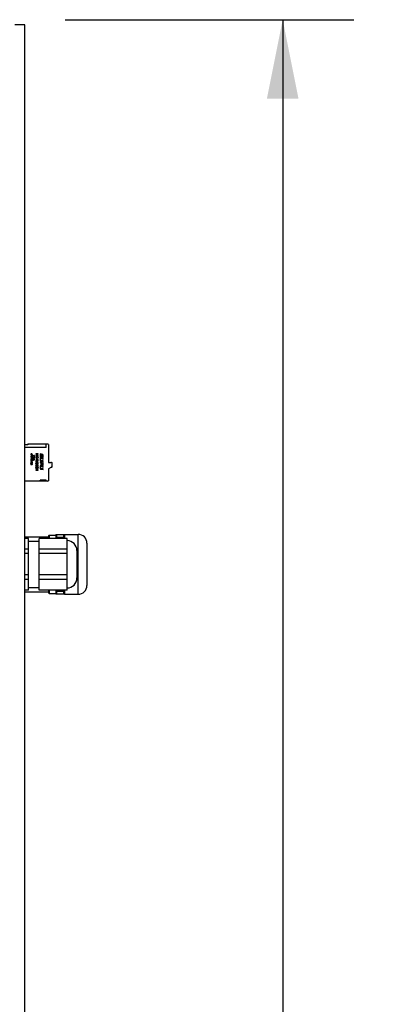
# Model space of a CAD drawing. Header units: inches. Extents: x 0 to 257, y 0 to 106.
# Tile 18 of 28: x 85.39 to 91.4, y 66.67 to 82.23. Entities that reach past the tile are written whole.
import ezdxf

# ---------------------------------------------------------------- set-up
doc = ezdxf.new("R2010")
doc.units = ezdxf.units.IN
doc.header["$LTSCALE"] = 7.5625
doc.header["$MEASUREMENT"] = 0
doc.layers.get('0').update_dxf_attribs({"linetype": 'CONTINUOUS'})
doc.styles.get("Standard").update_dxf_attribs({"font": 'arial.ttf'})
doc.dimstyles.new('DIMSTYLE_1', dxfattribs={"dimtxt": 1.0625, "dimasz": 1.25, "dimexe": 0.09, "dimexo": 0.07, "dimgap": 0.0425, "dimtad": 0, "dimtih": 1, "dimtoh": 1, "dimzin": 4, "dimdsep": 46, "dimtxsty": 'Standard', "dimblk": '_FILLED', "dimblk1": '_FILLED', "dimblk2": '_FILLED', "dimcen": 0.09, "dimazin": 1, "dimtfac": 1, "dimtofl": 0, "dimtmove": 0, "dimatfit": 3, "dimldrblk": '_FILLED', "dimfxl": 0, "dimtolj": 1, "dimtzin": 4, "dimarcsym": 0})

# ---------------------------------------------------------------- blocks, each defined once
blk = doc.blocks.new('_FILLED')
at = {"color": 0, "linetype": 'ByBlock'}
blk.add_solid([(0, 0), (-1, 0.2), (-1, -0.2)], dxfattribs=at)
blk = doc.blocks.new('*D3')
at = {"color": 2, "linetype": 'Continuous'}
for p, q in [((86.103, 82.225), (90.664, 82.225)), ((89.539, 82.225), (89.539, 53.76)), ((89.539, 23.17), (89.539, 51.635)), ((86.34, 23.17), (90.664, 23.17))]:
    blk.add_line(p, q, dxfattribs=at)
at = {"color": 2, "linetype": 'Continuous', "xscale": 1.25, "yscale": 1.25, "zscale": 1.25}
for p, rotation in [((89.539, 82.225), 90), ((89.539, 23.17), 270)]:
    blk.add_blockref('_FILLED', p, dxfattribs=dict(at, rotation=rotation))
at = {"color": 2, "linetype": 'Continuous', "insert": (89.539, 53.229), "char_height": 1.0625, "width": 3.71283, "attachment_point": 2, "line_spacing_factor": 0.9}
blk.add_mtext('59.06', dxfattribs=at)

msp = doc.modelspace()

# ---------------------------------------------------------------- linework, layer by layer
at = {"color": 7, "linetype": 'Continuous'}
for p, q in [((85.465, 82.146), (85.307, 82.146)), ((85.465, 23.17), (85.465, 82.146)), ((85.806, 75.469), (85.465, 75.469)), ((85.469, 75.512), (85.468, 75.512)), ((85.47, 75.512), (85.469, 75.512)), ((85.469, 75.512), (85.469, 75.512)), ((85.471, 75.512), (85.47, 75.512)), ((85.515, 75.512), (85.471, 75.512)), ((85.471, 75.512), (85.471, 75.512)), ((85.515, 75.524), (85.515, 75.512)), ((85.515, 75.524), (85.83, 75.524)), ((85.806, 75.469), (85.806, 75.524)), ((85.838, 75.516), (85.838, 75.41)), ((85.56, 75.329), (85.56, 75.315)), ((85.581, 75.321), (85.56, 75.329)), ((85.56, 75.315), (85.581, 75.307)), ((85.581, 75.297), (85.56, 75.289)), ((85.56, 75.289), (85.56, 75.259)), ((85.579, 75.366), (85.568, 75.366)), ((85.568, 75.362), (85.579, 75.362)), ((85.571, 75.354), (85.568, 75.354)), ((85.568, 75.349), (85.571, 75.349)), ((85.571, 75.349), (85.571, 75.354)), ((85.573, 75.28), (85.619, 75.297)), ((85.619, 75.286), (85.573, 75.269)), ((85.573, 75.269), (85.573, 75.28)), ((85.577, 75.354), (85.577, 75.349)), ((85.579, 75.354), (85.577, 75.354)), ((85.577, 75.349), (85.579, 75.349)), ((85.581, 75.327), (85.581, 75.321)), ((85.581, 75.307), (85.581, 75.297)), ((85.611, 75.342), (85.585, 75.333)), ((85.594, 75.322), (85.606, 75.327)), ((85.594, 75.302), (85.594, 75.322)), ((85.606, 75.306), (85.594, 75.302)), ((85.606, 75.327), (85.606, 75.306)), ((85.619, 75.297), (85.619, 75.337)), ((85.619, 75.272), (85.619, 75.286)), ((85.64, 75.366), (85.64, 75.362)), ((85.679, 75.366), (85.64, 75.366)), ((85.673, 75.362), (85.64, 75.353)), ((85.64, 75.362), (85.673, 75.362)), ((85.64, 75.353), (85.64, 75.349)), ((85.64, 75.349), (85.672, 75.339)), ((85.64, 75.339), (85.64, 75.335)), ((85.672, 75.339), (85.64, 75.339)), ((85.64, 75.335), (85.679, 75.335)), ((85.64, 75.28), (85.64, 75.276)), ((85.679, 75.28), (85.64, 75.28)), ((85.645, 75.35), (85.647, 75.351)), ((85.648, 75.35), (85.645, 75.35)), ((85.647, 75.351), (85.679, 75.36)), ((85.652, 75.349), (85.648, 75.35)), ((85.651, 75.297), (85.651, 75.285)), ((85.656, 75.297), (85.651, 75.297)), ((85.651, 75.285), (85.656, 75.285)), ((85.679, 75.341), (85.652, 75.349)), ((85.652, 75.301), (85.653, 75.305)), ((85.656, 75.285), (85.656, 75.297)), ((85.667, 75.305), (85.668, 75.301)), ((85.679, 75.36), (85.679, 75.366)), ((85.679, 75.335), (85.679, 75.341)), ((85.679, 75.266), (85.679, 75.28)), ((85.707, 75.366), (85.707, 75.328)), ((85.717, 75.364), (85.707, 75.366)), ((85.707, 75.295), (85.707, 75.263)), ((85.716, 75.265), (85.716, 75.287)), ((85.717, 75.329), (85.717, 75.364)), ((85.754, 75.294), (85.717, 75.302)), ((85.718, 75.315), (85.725, 75.314)), ((85.725, 75.323), (85.72, 75.325)), ((85.72, 75.291), (85.754, 75.284)), ((85.727, 75.351), (85.727, 75.326)), ((85.736, 75.323), (85.736, 75.349)), ((85.744, 75.358), (85.738, 75.359)), ((85.738, 75.351), (85.743, 75.35)), ((85.745, 75.346), (85.745, 75.309)), ((85.745, 75.309), (85.754, 75.307)), ((85.754, 75.307), (85.754, 75.345)), ((85.754, 75.284), (85.754, 75.294)), ((85.838, 75.39), (85.838, 75.232)), ((85.561, 75.212), (85.56, 75.21)), ((85.56, 75.21), (85.56, 75.208)), ((85.56, 75.208), (85.56, 75.206)), ((85.56, 75.206), (85.561, 75.204)), ((85.562, 75.215), (85.561, 75.214)), ((85.561, 75.214), (85.561, 75.212)), ((85.561, 75.204), (85.561, 75.202)), ((85.561, 75.202), (85.562, 75.201)), ((85.563, 75.216), (85.562, 75.215)), ((85.562, 75.201), (85.563, 75.2)), ((85.564, 75.217), (85.563, 75.216)), ((85.563, 75.209), (85.564, 75.211)), ((85.563, 75.208), (85.563, 75.209)), ((85.563, 75.206), (85.563, 75.208)), ((85.564, 75.205), (85.563, 75.206)), ((85.563, 75.2), (85.564, 75.199)), ((85.566, 75.218), (85.564, 75.217)), ((85.564, 75.212), (85.565, 75.213)), ((85.564, 75.211), (85.564, 75.212)), ((85.564, 75.204), (85.564, 75.205)), ((85.564, 75.203), (85.564, 75.204)), ((85.565, 75.202), (85.564, 75.203)), ((85.564, 75.199), (85.565, 75.198)), ((85.565, 75.214), (85.566, 75.215)), ((85.565, 75.213), (85.565, 75.214)), ((85.566, 75.202), (85.565, 75.202)), ((85.565, 75.198), (85.567, 75.198)), ((85.567, 75.219), (85.566, 75.218)), ((85.566, 75.215), (85.567, 75.215)), ((85.566, 75.201), (85.566, 75.202)), ((85.567, 75.201), (85.566, 75.201)), ((85.569, 75.219), (85.567, 75.219)), ((85.567, 75.215), (85.568, 75.215)), ((85.568, 75.201), (85.567, 75.201)), ((85.567, 75.201), (85.567, 75.201)), ((85.567, 75.198), (85.568, 75.198)), ((85.568, 75.254), (85.619, 75.272)), ((85.568, 75.215), (85.569, 75.216)), ((85.569, 75.201), (85.568, 75.201)), ((85.568, 75.198), (85.569, 75.198)), ((85.588, 75.242), (85.569, 75.242)), ((85.569, 75.238), (85.588, 75.238)), ((85.588, 75.23), (85.569, 75.23)), ((85.569, 75.225), (85.588, 75.225)), ((85.569, 75.216), (85.569, 75.219)), ((85.57, 75.202), (85.569, 75.201)), ((85.569, 75.201), (85.569, 75.201)), ((85.569, 75.198), (85.571, 75.198)), ((85.571, 75.202), (85.57, 75.202)), ((85.572, 75.204), (85.571, 75.203)), ((85.571, 75.203), (85.571, 75.202)), ((85.571, 75.198), (85.572, 75.199)), ((85.573, 75.209), (85.572, 75.207)), ((85.572, 75.207), (85.572, 75.205)), ((85.572, 75.205), (85.572, 75.204)), ((85.572, 75.199), (85.573, 75.2)), ((85.574, 75.213), (85.573, 75.211)), ((85.573, 75.211), (85.573, 75.209)), ((85.573, 75.2), (85.574, 75.201)), ((85.575, 75.214), (85.574, 75.213)), ((85.574, 75.201), (85.575, 75.202)), ((85.576, 75.216), (85.575, 75.215)), ((85.575, 75.215), (85.575, 75.214)), ((85.575, 75.204), (85.576, 75.206)), ((85.575, 75.202), (85.575, 75.204)), ((85.577, 75.217), (85.576, 75.216)), ((85.576, 75.208), (85.577, 75.211)), ((85.576, 75.206), (85.576, 75.208)), ((85.578, 75.218), (85.577, 75.217)), ((85.577, 75.211), (85.578, 75.212)), ((85.579, 75.218), (85.578, 75.218)), ((85.578, 75.213), (85.579, 75.214)), ((85.578, 75.212), (85.578, 75.213)), ((85.58, 75.218), (85.579, 75.218)), ((85.579, 75.214), (85.58, 75.214)), ((85.579, 75.202), (85.58, 75.199)), ((85.581, 75.202), (85.579, 75.202)), ((85.582, 75.218), (85.58, 75.218)), ((85.58, 75.214), (85.581, 75.215)), ((85.58, 75.199), (85.581, 75.199)), ((85.581, 75.215), (85.581, 75.214)), ((85.581, 75.214), (85.582, 75.214)), ((85.582, 75.203), (85.581, 75.202)), ((85.581, 75.199), (85.583, 75.199)), ((85.583, 75.217), (85.582, 75.218)), ((85.582, 75.214), (85.583, 75.214)), ((85.583, 75.204), (85.582, 75.203)), ((85.584, 75.217), (85.583, 75.217)), ((85.583, 75.214), (85.583, 75.213)), ((85.583, 75.213), (85.584, 75.212)), ((85.584, 75.205), (85.583, 75.204)), ((85.583, 75.199), (85.584, 75.2)), ((85.585, 75.216), (85.584, 75.217)), ((85.584, 75.212), (85.584, 75.21)), ((85.584, 75.21), (85.585, 75.208)), ((85.585, 75.208), (85.584, 75.207)), ((85.584, 75.207), (85.584, 75.205)), ((85.584, 75.2), (85.585, 75.201)), ((85.586, 75.215), (85.585, 75.216)), ((85.585, 75.201), (85.586, 75.202)), ((85.587, 75.213), (85.586, 75.215)), ((85.586, 75.202), (85.587, 75.203)), ((85.587, 75.212), (85.587, 75.213)), ((85.588, 75.21), (85.587, 75.212)), ((85.587, 75.205), (85.588, 75.207)), ((85.587, 75.203), (85.587, 75.205)), ((85.588, 75.238), (85.588, 75.242)), ((85.588, 75.225), (85.588, 75.23)), ((85.588, 75.209), (85.588, 75.21)), ((85.588, 75.207), (85.588, 75.209)), ((85.64, 75.276), (85.657, 75.276)), ((85.64, 75.251), (85.65, 75.257)), ((85.64, 75.257), (85.64, 75.251)), ((85.64, 75.199), (85.64, 75.194)), ((85.645, 75.199), (85.64, 75.199)), ((85.64, 75.194), (85.645, 75.194)), ((85.64, 75.136), (85.64, 75.132)), ((85.679, 75.136), (85.64, 75.136)), ((85.64, 75.132), (85.658, 75.132)), ((85.645, 75.194), (85.645, 75.199)), ((85.65, 75.257), (85.652, 75.258)), ((85.65, 75.222), (85.65, 75.226)), ((85.651, 75.246), (85.651, 75.25)), ((85.679, 75.236), (85.652, 75.236)), ((85.652, 75.232), (85.679, 75.232)), ((85.657, 75.276), (85.657, 75.272)), ((85.658, 75.225), (85.658, 75.222)), ((85.678, 75.222), (85.658, 75.225)), ((85.658, 75.132), (85.658, 75.115)), ((85.662, 75.267), (85.662, 75.276)), ((85.662, 75.276), (85.675, 75.276)), ((85.663, 75.221), (85.674, 75.219)), ((85.663, 75.115), (85.663, 75.132)), ((85.663, 75.132), (85.679, 75.132)), ((85.674, 75.219), (85.674, 75.206)), ((85.674, 75.206), (85.678, 75.206)), ((85.675, 75.265), (85.675, 75.276)), ((85.678, 75.206), (85.678, 75.222)), ((85.679, 75.232), (85.679, 75.236)), ((85.679, 75.132), (85.679, 75.136)), ((85.707, 75.24), (85.707, 75.23)), ((85.729, 75.235), (85.707, 75.24)), ((85.707, 75.23), (85.72, 75.227)), ((85.707, 75.17), (85.707, 75.138)), ((85.716, 75.141), (85.716, 75.163)), ((85.717, 75.253), (85.754, 75.245)), ((85.754, 75.168), (85.717, 75.176)), ((85.717, 75.127), (85.754, 75.119)), ((85.754, 75.254), (85.719, 75.261)), ((85.72, 75.227), (85.72, 75.198)), ((85.721, 75.166), (85.754, 75.158)), ((85.754, 75.129), (85.721, 75.136)), ((85.729, 75.199), (85.729, 75.235)), ((85.729, 75.186), (85.746, 75.182)), ((85.74, 75.192), (85.734, 75.193)), ((85.745, 75.232), (85.745, 75.196)), ((85.754, 75.23), (85.745, 75.232)), ((85.754, 75.245), (85.754, 75.254)), ((85.754, 75.191), (85.754, 75.23)), ((85.754, 75.158), (85.754, 75.168)), ((85.754, 75.119), (85.754, 75.129)), ((85.838, 75.232), (85.877, 75.232)), ((85.887, 75.158), (85.838, 75.13)), ((85.838, 75.13), (85.838, 74.941)), ((85.889, 75.152), (85.875, 75.152)), ((85.889, 75.23), (85.886, 75.23)), ((85.897, 75.216), (85.897, 75.223)), ((85.897, 75.175), (85.897, 75.213)), ((85.897, 75.16), (85.897, 75.166)), ((85.64, 75.115), (85.64, 75.11)), ((85.658, 75.115), (85.64, 75.115)), ((85.64, 75.11), (85.679, 75.11)), ((85.679, 75.115), (85.663, 75.115)), ((85.679, 75.11), (85.679, 75.115)), ((85.83, 74.933), (85.465, 74.933)), ((85.708, 74.933), (85.708, 74.951)), ((85.806, 74.951), (85.708, 74.951)), ((85.806, 74.933), (85.806, 74.951)), ((85.465, 74.055), (85.838, 74.055)), ((85.838, 74.07), (85.853, 74.085)), ((85.838, 74.07), (85.838, 74.031)), ((85.853, 74.085), (85.853, 74.031)), ((85.853, 74.085), (85.956, 74.085)), ((85.956, 74.095), (85.956, 74.031)), ((85.956, 74.095), (86.094, 74.095)), ((85.969, 74.046), (85.967, 74.031)), ((85.969, 74.095), (85.969, 74.046)), ((86.081, 74.046), (85.969, 74.046)), ((86.081, 74.046), (86.081, 74.095)), ((86.083, 74.031), (86.081, 74.046)), ((86.094, 74.094), (86.094, 74.095)), ((86.094, 74.094), (86.094, 74.031)), ((86.094, 74.094), (86.31, 74.094)), ((86.31, 73.15), (86.31, 74.094)), ((85.523, 74.031), (85.465, 74.031)), ((85.523, 73.214), (85.523, 74.031)), ((85.523, 73.986), (85.692, 73.986)), ((85.692, 73.214), (85.692, 74.031)), ((86.133, 74.031), (85.692, 74.031)), ((86.133, 73.214), (86.133, 74.031)), ((86.448, 73.957), (86.448, 73.288)), ((85.523, 73.862), (85.465, 73.862)), ((85.523, 73.791), (85.465, 73.791)), ((86.133, 73.862), (85.692, 73.862)), ((86.133, 73.791), (85.692, 73.791)), ((86.291, 73.406), (86.291, 73.839)), ((85.523, 73.454), (85.465, 73.454)), ((86.133, 73.454), (85.692, 73.454)), ((85.523, 73.383), (85.465, 73.383)), ((85.523, 73.258), (85.692, 73.258)), ((86.133, 73.383), (85.692, 73.383)), ((85.523, 73.214), (85.465, 73.214)), ((85.465, 73.189), (85.838, 73.189)), ((86.133, 73.214), (85.692, 73.214)), ((85.838, 73.214), (85.838, 73.174)), ((85.838, 73.174), (85.853, 73.159)), ((85.853, 73.214), (85.853, 73.159)), ((85.853, 73.159), (85.956, 73.159)), ((85.956, 73.214), (85.956, 73.15)), ((86.094, 73.15), (85.956, 73.15)), ((85.967, 73.214), (85.969, 73.199)), ((85.969, 73.199), (85.969, 73.15)), ((85.969, 73.199), (86.081, 73.199)), ((86.081, 73.199), (86.083, 73.214)), ((86.081, 73.15), (86.081, 73.199)), ((86.094, 73.214), (86.094, 73.15)), ((86.094, 73.15), (86.094, 73.15)), ((86.094, 73.15), (86.31, 73.15))]:
    msp.add_line(p, q, dxfattribs=at)
for points in [[(85.651, 75.328), (85.65, 75.328), (85.648, 75.327), (85.647, 75.327), (85.646, 75.326), (85.645, 75.326), (85.644, 75.325), (85.643, 75.324), (85.642, 75.323), (85.641, 75.323), (85.641, 75.322), (85.64, 75.321), (85.64, 75.32), (85.64, 75.319), (85.639, 75.318), (85.639, 75.317), (85.639, 75.315), (85.639, 75.314)], [(85.639, 75.314), (85.639, 75.312), (85.639, 75.31), (85.64, 75.308), (85.641, 75.307), (85.643, 75.305), (85.644, 75.304)], [(85.646, 75.308), (85.645, 75.309), (85.645, 75.31), (85.644, 75.31), (85.644, 75.311), (85.644, 75.312), (85.644, 75.312), (85.643, 75.313), (85.643, 75.314), (85.643, 75.315), (85.643, 75.316), (85.644, 75.316), (85.644, 75.317), (85.644, 75.318), (85.644, 75.319), (85.645, 75.319), (85.645, 75.32), (85.646, 75.321), (85.646, 75.321), (85.647, 75.322), (85.648, 75.323), (85.649, 75.323), (85.65, 75.323), (85.651, 75.324), (85.652, 75.324), (85.653, 75.324), (85.654, 75.325), (85.655, 75.325), (85.657, 75.325), (85.658, 75.325), (85.66, 75.325), (85.661, 75.325), (85.663, 75.325), (85.664, 75.325), (85.666, 75.324), (85.667, 75.324), (85.668, 75.324), (85.669, 75.323), (85.67, 75.323), (85.671, 75.322), (85.672, 75.322), (85.672, 75.321), (85.673, 75.321)], [(85.644, 75.304), (85.645, 75.303), (85.646, 75.302), (85.648, 75.302), (85.649, 75.301), (85.65, 75.301), (85.652, 75.301)], [(85.653, 75.305), (85.652, 75.305), (85.65, 75.306), (85.649, 75.306), (85.648, 75.307), (85.647, 75.308), (85.646, 75.308)], [(85.668, 75.301), (85.67, 75.302), (85.671, 75.302), (85.672, 75.303), (85.673, 75.303), (85.674, 75.304), (85.675, 75.305), (85.676, 75.305), (85.677, 75.306), (85.677, 75.307), (85.678, 75.308), (85.678, 75.309), (85.679, 75.309), (85.679, 75.31), (85.679, 75.312), (85.68, 75.313), (85.68, 75.314), (85.68, 75.315), (85.679, 75.316), (85.679, 75.317), (85.679, 75.318), (85.679, 75.319), (85.678, 75.32), (85.678, 75.321), (85.677, 75.322), (85.676, 75.323), (85.675, 75.324), (85.674, 75.325), (85.674, 75.326), (85.672, 75.326), (85.671, 75.327), (85.67, 75.328), (85.668, 75.328), (85.667, 75.329), (85.665, 75.329), (85.663, 75.329), (85.661, 75.329), (85.659, 75.329), (85.657, 75.329), (85.655, 75.329), (85.653, 75.329), (85.651, 75.328)], [(85.672, 75.307), (85.671, 75.307), (85.67, 75.307), (85.67, 75.306), (85.669, 75.306), (85.668, 75.306), (85.667, 75.305)], [(85.675, 75.314), (85.675, 75.313), (85.675, 75.311), (85.674, 75.31), (85.674, 75.309), (85.673, 75.308), (85.672, 75.307)], [(85.673, 75.321), (85.673, 75.32), (85.674, 75.319), (85.674, 75.318), (85.674, 75.318), (85.675, 75.317), (85.675, 75.316), (85.675, 75.315), (85.675, 75.314)], [(85.717, 75.302), (85.716, 75.302), (85.715, 75.302), (85.715, 75.302), (85.714, 75.302), (85.713, 75.302), (85.713, 75.302), (85.712, 75.302), (85.712, 75.302), (85.711, 75.302), (85.711, 75.302), (85.71, 75.301), (85.71, 75.301), (85.709, 75.301), (85.709, 75.301), (85.708, 75.3), (85.708, 75.3), (85.708, 75.3), (85.708, 75.299), (85.707, 75.298), (85.707, 75.298), (85.707, 75.297), (85.707, 75.297)], [(85.707, 75.297), (85.707, 75.296), (85.707, 75.296), (85.707, 75.296), (85.707, 75.296), (85.707, 75.295), (85.707, 75.295)], [(85.709, 75.32), (85.71, 75.319), (85.711, 75.318), (85.713, 75.317), (85.714, 75.316), (85.716, 75.316), (85.718, 75.315)], [(85.72, 75.325), (85.719, 75.325), (85.718, 75.325), (85.718, 75.326), (85.717, 75.326), (85.717, 75.327), (85.717, 75.327), (85.717, 75.328), (85.717, 75.329)], [(85.727, 75.326), (85.727, 75.325), (85.727, 75.325), (85.727, 75.325), (85.727, 75.324), (85.727, 75.324), (85.727, 75.324), (85.726, 75.324), (85.726, 75.324), (85.726, 75.323), (85.726, 75.323), (85.725, 75.323), (85.725, 75.323)], [(85.725, 75.314), (85.726, 75.314), (85.727, 75.313), (85.729, 75.313), (85.73, 75.313), (85.731, 75.313), (85.732, 75.314), (85.733, 75.314), (85.733, 75.315), (85.734, 75.315), (85.735, 75.316), (85.735, 75.317), (85.735, 75.318), (85.736, 75.319), (85.736, 75.321), (85.736, 75.322), (85.736, 75.323)], [(85.729, 75.359), (85.729, 75.359), (85.728, 75.358), (85.728, 75.357), (85.728, 75.357), (85.727, 75.356), (85.727, 75.355), (85.727, 75.354), (85.727, 75.353), (85.727, 75.352), (85.727, 75.351)], [(85.738, 75.359), (85.737, 75.36), (85.735, 75.36), (85.734, 75.36), (85.733, 75.36), (85.732, 75.36), (85.731, 75.36), (85.73, 75.36), (85.729, 75.359)], [(85.736, 75.349), (85.736, 75.35), (85.736, 75.35), (85.736, 75.35), (85.736, 75.351), (85.736, 75.351), (85.737, 75.351), (85.737, 75.351), (85.737, 75.351), (85.737, 75.351), (85.738, 75.351), (85.738, 75.351), (85.738, 75.351)], [(85.743, 75.35), (85.744, 75.349), (85.744, 75.349), (85.744, 75.349), (85.745, 75.349), (85.745, 75.348), (85.745, 75.347), (85.745, 75.347), (85.745, 75.346)], [(85.754, 75.345), (85.754, 75.348), (85.754, 75.35), (85.754, 75.352), (85.753, 75.353), (85.752, 75.355), (85.75, 75.356), (85.749, 75.357), (85.747, 75.357), (85.745, 75.358), (85.744, 75.358)], [(85.642, 75.247), (85.641, 75.247), (85.641, 75.246), (85.64, 75.246), (85.64, 75.245), (85.64, 75.244), (85.639, 75.244), (85.639, 75.243), (85.639, 75.242), (85.639, 75.241), (85.639, 75.24), (85.639, 75.24), (85.639, 75.239), (85.639, 75.238), (85.64, 75.237), (85.64, 75.236), (85.64, 75.236), (85.641, 75.235), (85.641, 75.235), (85.642, 75.234), (85.642, 75.234), (85.643, 75.233), (85.644, 75.233), (85.645, 75.233), (85.645, 75.232), (85.646, 75.232), (85.647, 75.232), (85.648, 75.232), (85.65, 75.232), (85.651, 75.232), (85.652, 75.232)], [(85.642, 75.223), (85.641, 75.222), (85.641, 75.222), (85.64, 75.221), (85.64, 75.22), (85.639, 75.219), (85.639, 75.219), (85.639, 75.218), (85.639, 75.217), (85.639, 75.216), (85.639, 75.215), (85.639, 75.214), (85.639, 75.213), (85.639, 75.212), (85.64, 75.211), (85.64, 75.211), (85.641, 75.21), (85.641, 75.209), (85.642, 75.209), (85.643, 75.208), (85.644, 75.207), (85.645, 75.207), (85.646, 75.206), (85.647, 75.206), (85.648, 75.205), (85.649, 75.205), (85.65, 75.205), (85.652, 75.205), (85.653, 75.205), (85.655, 75.205), (85.656, 75.205), (85.657, 75.205), (85.658, 75.205), (85.659, 75.206), (85.66, 75.206), (85.661, 75.207), (85.662, 75.207), (85.663, 75.208), (85.663, 75.209)], [(85.643, 75.185), (85.642, 75.184), (85.642, 75.184), (85.641, 75.183), (85.64, 75.183), (85.64, 75.182), (85.64, 75.181), (85.639, 75.181), (85.639, 75.18), (85.639, 75.179), (85.639, 75.178), (85.639, 75.178), (85.639, 75.177), (85.639, 75.176), (85.639, 75.175), (85.639, 75.174), (85.64, 75.174), (85.64, 75.173), (85.641, 75.172), (85.641, 75.172), (85.642, 75.171), (85.642, 75.171), (85.643, 75.17), (85.644, 75.17), (85.645, 75.169), (85.646, 75.169), (85.647, 75.168), (85.649, 75.168), (85.65, 75.168), (85.652, 75.167), (85.653, 75.167), (85.655, 75.167), (85.657, 75.167), (85.658, 75.167), (85.66, 75.167), (85.662, 75.167), (85.664, 75.167), (85.665, 75.167), (85.667, 75.167), (85.668, 75.168), (85.669, 75.168), (85.671, 75.168), (85.672, 75.169), (85.673, 75.169), (85.674, 75.17), (85.675, 75.17), (85.675, 75.171)], [(85.657, 75.161), (85.657, 75.162), (85.656, 75.162), (85.655, 75.162), (85.654, 75.163), (85.653, 75.163), (85.652, 75.163), (85.65, 75.163), (85.649, 75.163), (85.648, 75.163), (85.647, 75.162), (85.646, 75.162), (85.645, 75.162), (85.644, 75.161), (85.643, 75.161), (85.642, 75.16), (85.642, 75.159), (85.641, 75.159), (85.64, 75.158), (85.64, 75.157), (85.64, 75.156), (85.639, 75.156), (85.639, 75.155), (85.639, 75.154), (85.639, 75.153), (85.639, 75.152), (85.639, 75.151), (85.639, 75.15), (85.639, 75.149), (85.64, 75.148), (85.64, 75.147), (85.64, 75.147), (85.641, 75.146), (85.642, 75.145), (85.642, 75.145), (85.643, 75.144), (85.644, 75.143)], [(85.648, 75.261), (85.646, 75.26), (85.64, 75.257)], [(85.651, 75.25), (85.65, 75.25), (85.648, 75.249), (85.647, 75.249), (85.646, 75.249), (85.645, 75.249), (85.645, 75.249), (85.644, 75.248), (85.643, 75.248), (85.642, 75.248), (85.642, 75.247)], [(85.65, 75.226), (85.648, 75.226), (85.647, 75.226), (85.645, 75.225), (85.644, 75.225), (85.643, 75.224), (85.642, 75.223)], [(85.646, 75.21), (85.645, 75.211), (85.645, 75.211), (85.644, 75.212), (85.644, 75.212), (85.644, 75.213), (85.643, 75.213), (85.643, 75.214), (85.643, 75.215), (85.643, 75.215), (85.643, 75.216), (85.643, 75.216), (85.643, 75.217), (85.643, 75.217), (85.643, 75.218), (85.643, 75.218), (85.644, 75.219), (85.644, 75.219), (85.645, 75.22), (85.645, 75.22), (85.646, 75.22), (85.646, 75.221), (85.647, 75.221), (85.648, 75.221), (85.648, 75.222), (85.649, 75.222), (85.65, 75.222)], [(85.678, 75.173), (85.678, 75.174), (85.678, 75.174), (85.679, 75.175), (85.679, 75.176), (85.679, 75.177), (85.679, 75.178), (85.679, 75.178), (85.679, 75.179), (85.679, 75.18), (85.679, 75.181), (85.678, 75.181), (85.678, 75.182), (85.677, 75.183), (85.677, 75.183), (85.676, 75.184), (85.676, 75.185), (85.675, 75.185), (85.674, 75.186), (85.673, 75.186), (85.672, 75.187), (85.671, 75.187), (85.669, 75.187), (85.668, 75.188), (85.666, 75.188), (85.665, 75.188), (85.663, 75.188), (85.661, 75.188), (85.659, 75.188), (85.658, 75.188), (85.656, 75.188), (85.654, 75.188), (85.652, 75.188), (85.651, 75.188), (85.65, 75.187), (85.648, 75.187), (85.647, 75.187), (85.646, 75.186), (85.645, 75.186), (85.644, 75.186), (85.643, 75.185)], [(85.646, 75.173), (85.645, 75.173), (85.645, 75.174), (85.644, 75.174), (85.644, 75.175), (85.644, 75.175), (85.643, 75.175), (85.643, 75.176), (85.643, 75.176), (85.643, 75.177), (85.643, 75.177), (85.643, 75.178), (85.643, 75.178), (85.643, 75.179), (85.643, 75.179), (85.643, 75.179), (85.643, 75.18), (85.644, 75.18), (85.644, 75.181), (85.644, 75.181), (85.645, 75.182), (85.645, 75.182), (85.646, 75.182)], [(85.645, 75.147), (85.644, 75.148), (85.644, 75.149), (85.643, 75.15), (85.643, 75.151), (85.643, 75.153), (85.643, 75.154), (85.643, 75.155), (85.644, 75.156), (85.645, 75.157), (85.646, 75.157), (85.647, 75.158), (85.648, 75.158), (85.65, 75.159), (85.651, 75.159), (85.653, 75.159), (85.654, 75.158), (85.655, 75.158), (85.657, 75.157)], [(85.644, 75.238), (85.644, 75.238), (85.644, 75.239), (85.644, 75.239), (85.644, 75.24), (85.644, 75.24), (85.644, 75.241), (85.644, 75.241), (85.644, 75.242), (85.644, 75.242), (85.644, 75.243), (85.644, 75.243), (85.644, 75.244), (85.645, 75.244), (85.645, 75.244), (85.645, 75.244), (85.646, 75.245), (85.646, 75.245), (85.647, 75.245), (85.648, 75.245), (85.648, 75.245), (85.649, 75.245), (85.65, 75.246), (85.651, 75.246), (85.651, 75.246)], [(85.648, 75.236), (85.647, 75.236), (85.647, 75.236), (85.646, 75.237), (85.646, 75.237), (85.645, 75.237), (85.645, 75.237), (85.645, 75.238), (85.644, 75.238)], [(85.644, 75.143), (85.645, 75.143), (85.646, 75.142), (85.647, 75.142), (85.648, 75.142), (85.649, 75.142), (85.65, 75.142), (85.651, 75.142), (85.652, 75.142), (85.654, 75.142), (85.655, 75.142), (85.655, 75.142), (85.656, 75.143), (85.657, 75.143), (85.658, 75.144), (85.658, 75.144), (85.659, 75.145), (85.66, 75.145), (85.66, 75.146), (85.661, 75.147), (85.661, 75.148)], [(85.657, 75.157), (85.657, 75.156), (85.658, 75.155), (85.659, 75.154), (85.659, 75.153), (85.659, 75.152), (85.659, 75.151), (85.658, 75.15), (85.658, 75.149), (85.657, 75.148), (85.656, 75.147), (85.655, 75.146), (85.653, 75.146), (85.652, 75.146), (85.65, 75.146), (85.649, 75.146), (85.647, 75.146), (85.646, 75.147), (85.645, 75.147)], [(85.658, 75.222), (85.658, 75.221), (85.659, 75.221), (85.659, 75.22), (85.66, 75.22), (85.66, 75.219), (85.661, 75.219), (85.661, 75.218), (85.661, 75.218), (85.661, 75.217), (85.661, 75.217), (85.661, 75.216), (85.661, 75.215), (85.661, 75.215), (85.661, 75.214), (85.661, 75.213), (85.661, 75.213), (85.66, 75.212), (85.66, 75.212), (85.66, 75.211), (85.659, 75.211), (85.659, 75.211), (85.658, 75.21), (85.657, 75.21), (85.657, 75.209), (85.656, 75.209), (85.655, 75.209), (85.654, 75.209), (85.653, 75.209), (85.652, 75.209), (85.651, 75.209), (85.65, 75.209), (85.649, 75.209), (85.648, 75.209), (85.647, 75.21), (85.647, 75.21), (85.646, 75.21)], [(85.646, 75.182), (85.647, 75.183), (85.647, 75.183), (85.648, 75.183), (85.648, 75.183), (85.649, 75.183), (85.65, 75.183), (85.65, 75.184), (85.651, 75.184), (85.652, 75.184), (85.653, 75.184), (85.654, 75.184), (85.655, 75.184), (85.656, 75.184), (85.657, 75.184), (85.658, 75.184), (85.659, 75.184), (85.66, 75.184), (85.661, 75.184), (85.663, 75.184), (85.664, 75.184), (85.665, 75.184), (85.666, 75.184), (85.667, 75.184), (85.668, 75.183), (85.669, 75.183), (85.67, 75.183), (85.67, 75.183), (85.671, 75.183), (85.672, 75.182), (85.672, 75.182)], [(85.672, 75.173), (85.671, 75.173), (85.671, 75.172), (85.67, 75.172), (85.669, 75.172), (85.669, 75.172), (85.668, 75.172), (85.667, 75.172), (85.666, 75.171), (85.666, 75.171), (85.665, 75.171), (85.664, 75.171), (85.663, 75.171), (85.662, 75.171), (85.66, 75.171), (85.659, 75.171), (85.658, 75.171), (85.657, 75.171), (85.656, 75.171), (85.655, 75.171), (85.654, 75.171), (85.653, 75.171), (85.652, 75.171), (85.651, 75.172), (85.65, 75.172), (85.649, 75.172), (85.648, 75.172), (85.648, 75.172), (85.647, 75.172), (85.647, 75.173), (85.646, 75.173)], [(85.657, 75.268), (85.657, 75.268), (85.656, 75.267), (85.656, 75.267), (85.656, 75.266), (85.655, 75.266), (85.655, 75.265), (85.654, 75.265), (85.653, 75.264), (85.653, 75.264), (85.652, 75.264), (85.651, 75.263), (85.65, 75.263), (85.65, 75.262), (85.649, 75.262), (85.648, 75.261)], [(85.652, 75.236), (85.651, 75.236), (85.65, 75.236), (85.65, 75.236), (85.649, 75.236), (85.649, 75.236), (85.648, 75.236)], [(85.652, 75.258), (85.652, 75.258), (85.653, 75.259), (85.654, 75.259), (85.654, 75.26), (85.655, 75.26), (85.655, 75.261)], [(85.655, 75.261), (85.656, 75.261), (85.656, 75.261), (85.656, 75.262), (85.657, 75.262), (85.657, 75.263), (85.657, 75.263)], [(85.657, 75.272), (85.657, 75.271), (85.657, 75.271), (85.657, 75.27), (85.657, 75.27), (85.657, 75.269), (85.657, 75.269), (85.657, 75.269), (85.657, 75.268)], [(85.657, 75.263), (85.658, 75.262), (85.658, 75.261), (85.658, 75.26), (85.659, 75.259), (85.659, 75.259), (85.66, 75.258), (85.66, 75.257), (85.661, 75.257), (85.661, 75.256), (85.662, 75.256), (85.663, 75.255), (85.664, 75.255), (85.664, 75.255), (85.665, 75.254), (85.666, 75.254), (85.667, 75.254), (85.668, 75.254), (85.67, 75.254), (85.671, 75.254), (85.672, 75.255), (85.673, 75.255), (85.673, 75.255), (85.674, 75.255), (85.675, 75.256), (85.676, 75.256), (85.676, 75.257), (85.677, 75.257), (85.677, 75.258), (85.677, 75.258), (85.678, 75.259), (85.678, 75.26), (85.678, 75.26), (85.678, 75.261), (85.679, 75.262), (85.679, 75.263), (85.679, 75.264), (85.679, 75.265), (85.679, 75.266)], [(85.661, 75.157), (85.661, 75.158), (85.66, 75.159), (85.66, 75.159), (85.659, 75.16), (85.658, 75.161), (85.657, 75.161)], [(85.678, 75.157), (85.677, 75.158), (85.676, 75.159), (85.674, 75.16), (85.673, 75.161), (85.671, 75.161), (85.67, 75.162), (85.668, 75.162), (85.666, 75.161), (85.665, 75.161), (85.664, 75.16), (85.663, 75.159), (85.662, 75.158), (85.661, 75.157)], [(85.661, 75.148), (85.662, 75.146), (85.663, 75.145), (85.664, 75.144), (85.665, 75.144), (85.666, 75.143), (85.668, 75.143), (85.67, 75.143), (85.671, 75.143), (85.673, 75.144), (85.675, 75.144), (85.676, 75.145), (85.677, 75.147), (85.678, 75.148), (85.679, 75.149), (85.679, 75.151), (85.679, 75.152), (85.679, 75.154), (85.679, 75.156), (85.678, 75.157)], [(85.665, 75.259), (85.664, 75.26), (85.664, 75.26), (85.663, 75.26), (85.663, 75.261), (85.663, 75.261), (85.662, 75.261), (85.662, 75.262), (85.662, 75.262), (85.662, 75.263), (85.662, 75.264), (85.662, 75.264), (85.662, 75.265), (85.662, 75.266), (85.662, 75.267)], [(85.663, 75.209), (85.664, 75.209), (85.664, 75.21), (85.665, 75.211), (85.665, 75.211), (85.665, 75.212), (85.665, 75.213), (85.666, 75.214), (85.666, 75.215), (85.666, 75.215), (85.665, 75.216), (85.665, 75.217), (85.665, 75.218), (85.665, 75.219), (85.664, 75.219), (85.664, 75.22), (85.663, 75.221)], [(85.664, 75.148), (85.664, 75.149), (85.663, 75.15), (85.663, 75.151), (85.663, 75.152), (85.663, 75.153), (85.663, 75.154), (85.664, 75.155), (85.664, 75.156), (85.665, 75.156), (85.666, 75.157), (85.667, 75.157), (85.669, 75.158), (85.67, 75.158), (85.671, 75.157), (85.672, 75.157), (85.673, 75.156)], [(85.673, 75.156), (85.674, 75.155), (85.675, 75.154), (85.675, 75.154), (85.675, 75.153), (85.675, 75.152), (85.675, 75.151), (85.674, 75.15), (85.674, 75.149), (85.673, 75.148), (85.672, 75.148), (85.671, 75.147), (85.669, 75.147), (85.668, 75.147), (85.667, 75.147), (85.666, 75.148), (85.664, 75.148)], [(85.675, 75.265), (85.674, 75.265), (85.674, 75.264), (85.674, 75.263), (85.674, 75.263), (85.674, 75.262), (85.674, 75.261), (85.673, 75.261), (85.673, 75.26), (85.673, 75.26), (85.672, 75.26), (85.672, 75.259), (85.671, 75.259), (85.671, 75.259), (85.67, 75.259), (85.669, 75.259), (85.669, 75.259), (85.668, 75.259), (85.667, 75.259), (85.667, 75.259), (85.666, 75.259), (85.665, 75.259), (85.665, 75.259)], [(85.672, 75.182), (85.673, 75.182), (85.673, 75.181), (85.674, 75.181), (85.674, 75.181), (85.674, 75.18), (85.674, 75.18), (85.675, 75.179), (85.675, 75.179), (85.675, 75.179), (85.675, 75.178), (85.675, 75.178), (85.675, 75.177), (85.675, 75.177), (85.675, 75.176), (85.675, 75.176), (85.674, 75.175), (85.674, 75.175), (85.674, 75.175), (85.673, 75.174), (85.673, 75.174), (85.672, 75.173), (85.672, 75.173)], [(85.675, 75.171), (85.676, 75.171), (85.677, 75.172), (85.677, 75.172), (85.678, 75.173)], [(85.707, 75.263), (85.707, 75.262), (85.707, 75.261), (85.707, 75.26), (85.708, 75.259), (85.708, 75.258), (85.709, 75.257), (85.71, 75.256), (85.711, 75.255), (85.712, 75.254), (85.714, 75.254), (85.715, 75.253), (85.717, 75.253)], [(85.717, 75.176), (85.715, 75.177), (85.714, 75.177), (85.713, 75.177), (85.712, 75.177), (85.711, 75.177), (85.71, 75.176), (85.709, 75.176), (85.708, 75.175), (85.708, 75.174), (85.708, 75.173), (85.707, 75.173), (85.707, 75.172), (85.707, 75.171), (85.707, 75.17)], [(85.707, 75.138), (85.707, 75.137), (85.707, 75.136), (85.707, 75.135), (85.708, 75.134), (85.708, 75.133), (85.708, 75.132), (85.709, 75.132), (85.709, 75.131)], [(85.709, 75.131), (85.71, 75.13), (85.711, 75.129), (85.713, 75.128), (85.714, 75.128), (85.715, 75.127), (85.717, 75.127)], [(85.716, 75.163), (85.716, 75.164), (85.716, 75.164), (85.716, 75.165), (85.716, 75.165), (85.716, 75.166), (85.717, 75.166), (85.717, 75.166), (85.717, 75.166), (85.718, 75.166), (85.718, 75.166), (85.718, 75.166), (85.719, 75.166), (85.719, 75.166), (85.72, 75.166), (85.72, 75.166), (85.721, 75.166)], [(85.721, 75.136), (85.72, 75.136), (85.719, 75.136), (85.718, 75.137), (85.717, 75.137), (85.717, 75.138), (85.716, 75.138), (85.716, 75.139), (85.716, 75.139), (85.716, 75.14), (85.716, 75.141)], [(85.72, 75.198), (85.72, 75.196), (85.72, 75.195), (85.721, 75.193), (85.721, 75.192), (85.722, 75.191), (85.722, 75.19)], [(85.722, 75.19), (85.723, 75.189), (85.724, 75.188), (85.725, 75.187), (85.726, 75.187), (85.728, 75.186), (85.729, 75.186)], [(85.746, 75.182), (85.747, 75.182), (85.748, 75.182), (85.749, 75.182), (85.75, 75.182), (85.751, 75.183), (85.752, 75.183)], [(85.752, 75.183), (85.753, 75.184), (85.753, 75.185), (85.754, 75.185), (85.754, 75.186), (85.754, 75.187), (85.754, 75.188), (85.754, 75.189), (85.754, 75.191)]]:
    msp.add_lwpolyline(points, dxfattribs=at)
for centre, radius, start, end in [((85.83, 75.516), 0.00787, 0, 90), ((85.568, 75.358), 0.00844, 90, 270), ((85.568, 75.358), 0.00422, 90, 270), ((85.579, 75.358), 0.00844, 270, 90), ((85.579, 75.358), 0.00422, 270, 90), ((85.588, 75.327), 0.00656, 110, 180), ((85.613, 75.337), 0.0059, 0, 110), ((85.724, 75.328), 0.0169, 180.0027, 210.3053), ((85.72, 75.287), 0.00394, 78.1785, 180), ((85.838, 75.4), 0.00984, 270, 90), ((85.566, 75.259), 0.0059, 180, 290), ((85.569, 75.234), 0.00844, 90, 270), ((85.569, 75.234), 0.00422, 90, 270), ((85.72, 75.265), 0.00394, 180, 259.0347), ((85.735, 75.199), 0.00591, 179.9845, 257.6096), ((85.741, 75.196), 0.00394, 257.6109, 360), ((85.877, 75.213), 0.0197, 0, 90), ((85.877, 75.175), 0.0197, 300, 360), ((85.889, 75.223), 0.00787, 0, 90), ((85.889, 75.16), 0.00787, 270, 360), ((85.889, 75.166), 0.00787, 0, 28.9602), ((85.889, 75.216), 0.00787, 350.0886, 360), ((85.83, 74.941), 0.00787, 270, 360), ((86.31, 73.957), 0.138, 0, 90), ((86.133, 73.839), 0.157, 0, 90), ((86.133, 73.406), 0.157, 270, 360), ((86.31, 73.288), 0.138, 270, 360)]:
    msp.add_arc(centre, radius, start, end, dxfattribs=at)

# ---------------------------------------------------------------- dimensions: what is measured, and where the dimension line sits
at = {"color": 2, "linetype": 'Continuous'}
dim = msp.add_linear_dim(base=(89.5392, 23.17), p1=(86.0334, 82.2251), p2=(86.2696, 23.17), angle=270, dimstyle='DIMSTYLE_1', dxfattribs=at)
dim.commit()
dim.dimension.update_dxf_attribs({"geometry": '*D3', "text_midpoint": (89.535, 52.6916), "dimtype": 160})

doc.saveas('drawing.dxf')
